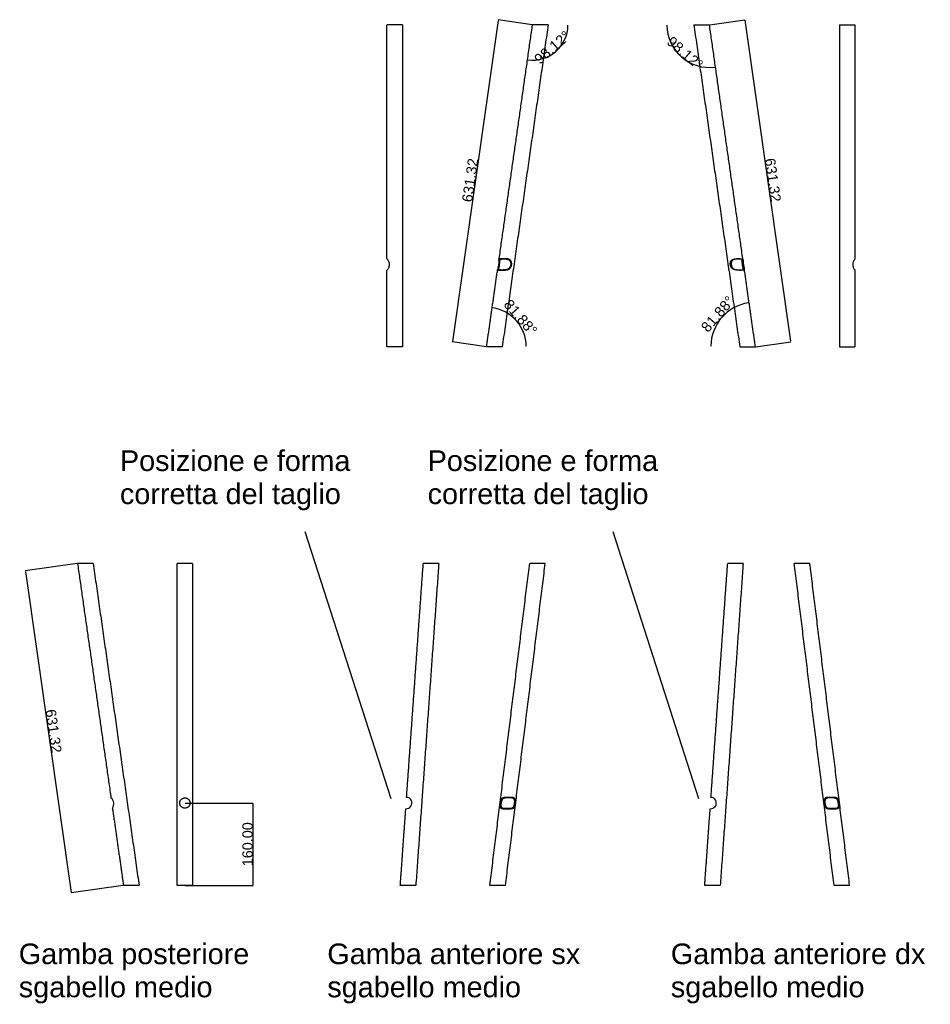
# Model space of a CAD drawing. Header units: millimetres. Extents: x -4960 to 8802, y 840 to 4568.
# Tile 5 of 9: x 567 to 2334, y 907 to 2818. Entities that reach past the tile are written whole.
import ezdxf

# ---------------------------------------------------------------- set-up
doc = ezdxf.new("R2010")
doc.units = ezdxf.units.MM
doc.header["$MEASUREMENT"] = 0
for name, color, linetype in [('DEFAULT', 7, 'Continuous'), ('LINEE VISIBILI 2D', 7, 'Continuous'), ('LIVELLO 01', 1, 'Continuous')]:
    doc.layers.add(name, color=color, linetype=linetype)
doc.styles.add('ARIAL', font='ARIAL.TTF')
doc.dimstyles.new('DEFAULT', dxfattribs={"dimtxt": 20, "dimasz": 1, "dimexe": 0.5, "dimexo": 0.5, "dimgap": 0.09, "dimtad": 1, "dimtoh": 1, "dimzin": 0, "dimdsep": 46, "dimtxsty": 'ARIAL', "dimcen": 0.5, "dimazin": 0, "dimtfac": 1, "dimtofl": 0, "dimtmove": 0, "dimatfit": 3, "dimfxl": 0, "dimtolj": 1, "dimtzin": 0, "dimarcsym": 0})

# ---------------------------------------------------------------- blocks, each defined once
blk = doc.blocks.new('*D30')
at = {"layer": 'Defpoints', "color": 0}
for p in [(1484.1, 2259.3), (1541.6, 2218.5), (1473.3, 2183.2), (1550.1, 2183.2)]:
    blk.add_point(p, dxfattribs=at)
at = {"layer": 'LIVELLO 01', "color": 0, "lineweight": -2}
blk.add_arc((1473.3, 2183.2), 76.9, 0.7454, 81.1393, dxfattribs=at)
at = {"layer": 'LIVELLO 01', "color": 0}
for points in [[(1485.1, 2259), (1485.1, 2259.3), (1484.1, 2259.3)], [(1550.3, 2184.2), (1550, 2184.2), (1550.1, 2183.2)]]:
    blk.add_solid(points, dxfattribs=at)
at = {"layer": 'LIVELLO 01', "color": 0, "insert": (1539.1, 2240.3), "char_height": 20, "attachment_point": 5, "rotation": 310.9423, "style": 'ARIAL'}
blk.add_mtext('\\A1;81.88°', dxfattribs=at)
blk = doc.blocks.new('*D31')
at = {"layer": 'Defpoints', "color": 0}
for p in [(1982.6, 2268.9), (1944.7, 2253.7), (1908.3, 2183.2), (1994.8, 2183.2)]:
    blk.add_point(p, dxfattribs=at)
at = {"layer": 'LIVELLO 01', "color": 0, "lineweight": -2}
blk.add_arc((1994.8, 2183.2), 86.5, 98.7776, 179.3377, dxfattribs=at)
at = {"layer": 'LIVELLO 01', "color": 0}
for points in [[(1981.6, 2268.9), (1981.6, 2268.6), (1982.6, 2268.9)], [(1908.5, 2184.2), (1908.1, 2184.2), (1908.3, 2183.2)]]:
    blk.add_solid(points, dxfattribs=at)
at = {"layer": 'LIVELLO 01', "color": 0, "insert": (1921.7, 2246.7), "char_height": 20, "attachment_point": 5, "rotation": 49.0577, "style": 'ARIAL'}
blk.add_mtext('\\A1;81.88°', dxfattribs=at)
blk = doc.blocks.new('*D32')
at = {"layer": 'Defpoints', "color": 0}
for p in [(1905.7, 2808.2), (1994.8, 2183.2), (2063.1, 2193)]:
    blk.add_point(p, dxfattribs=at)
at = {"layer": 'LIVELLO 01', "color": 0, "lineweight": -2}
for p, q in [((1906.2, 2808.3), (1974.5, 2818)), ((1974.2, 2817), (2063, 2194)), ((1995.3, 2183.3), (2063.6, 2193))]:
    blk.add_line(p, q, dxfattribs=at)
at = {"layer": 'LIVELLO 01', "color": 0}
for points in [[(1974.3, 2817), (1974, 2816.9), (1974, 2818)], [(2063.2, 2194), (2062.8, 2193.9), (2063.1, 2193)]]:
    blk.add_solid(points, dxfattribs=at)
at = {"layer": 'LIVELLO 01', "color": 0, "insert": (2028.8, 2506.9), "char_height": 20, "attachment_point": 5, "rotation": 278.1154, "style": 'ARIAL'}
blk.add_mtext('\\A1;631.32', dxfattribs=at)
blk = doc.blocks.new('*D33')
at = {"layer": 'Defpoints', "color": 0}
for p in [(1822.9, 2808.2), (1905.7, 2808.2), (1836, 2763.5), (1917.4, 2726.2)]:
    blk.add_point(p, dxfattribs=at)
at = {"layer": 'LIVELLO 01', "color": 0, "lineweight": -2}
blk.add_arc((1905.7, 2808.2), 82.8, 180.6919, 277.4234, dxfattribs=at)
at = {"layer": 'LIVELLO 01', "color": 0}
for points in [[(1822.7, 2807.2), (1823, 2807.2), (1822.9, 2808.2)], [(1916.4, 2726.3), (1916.4, 2725.9), (1917.4, 2726.2)]]:
    blk.add_solid(points, dxfattribs=at)
at = {"layer": 'LIVELLO 01', "color": 0, "insert": (1858.2, 2753.4), "char_height": 20, "attachment_point": 5, "rotation": 319.0577, "style": 'ARIAL'}
blk.add_mtext('\\A1;98.12°', dxfattribs=at)
blk = doc.blocks.new('*D34')
at = {"layer": 'Defpoints', "color": 0}
for p in [(1562.4, 2808.2), (1631.1, 2808.2), (1552.7, 2740.2), (1591, 2745.7)]:
    blk.add_point(p, dxfattribs=at)
at = {"layer": 'LIVELLO 01', "color": 0, "lineweight": -2}
blk.add_arc((1562.4, 2808.2), 68.7, 262.7184, 359.1663, dxfattribs=at)
at = {"layer": 'LIVELLO 01', "color": 0}
for points in [[(1630.9, 2807.2), (1631.3, 2807.2), (1631.1, 2808.2)], [(1553.7, 2739.9), (1553.7, 2740.2), (1552.7, 2740.2)]]:
    blk.add_solid(points, dxfattribs=at)
at = {"layer": 'LIVELLO 01', "color": 0, "insert": (1600.7, 2764.1), "char_height": 20, "attachment_point": 5, "rotation": 40.9423, "style": 'ARIAL'}
blk.add_mtext('\\A1;98.12°', dxfattribs=at)
blk = doc.blocks.new('*D35')
at = {"layer": 'Defpoints', "color": 0}
for p in [(1562.4, 2808.2), (1407, 2192.7), (1473.3, 2183.2)]:
    blk.add_point(p, dxfattribs=at)
at = {"layer": 'LIVELLO 01', "color": 0, "lineweight": -2}
for p, q in [((1496, 2816.7), (1407.2, 2193.7)), ((1561.9, 2808.3), (1495.7, 2817.7)), ((1472.8, 2183.3), (1406.5, 2192.7))]:
    blk.add_line(p, q, dxfattribs=at)
at = {"layer": 'LIVELLO 01', "color": 0}
for points in [[(1495.9, 2816.7), (1496.2, 2816.6), (1496.2, 2817.7)], [(1407, 2193.7), (1407.3, 2193.6), (1407, 2192.7)]]:
    blk.add_solid(points, dxfattribs=at)
at = {"layer": 'LIVELLO 01', "color": 0, "insert": (1441.4, 2506.6), "char_height": 20, "attachment_point": 5, "rotation": 81.8846, "style": 'ARIAL'}
blk.add_mtext('\\A1;631.32', dxfattribs=at)
blk = doc.blocks.new('*D37')
at = {"layer": 'Defpoints', "color": 0}
for p in [(679.6, 1762.9), (768.7, 1137.9), (667.6, 1123.5)]:
    blk.add_point(p, dxfattribs=at)
at = {"layer": 'LIVELLO 01', "color": 0, "lineweight": -2}
for p, q in [((679.1, 1762.8), (577.9, 1748.4)), ((578.6, 1747.5), (667.4, 1124.5)), ((768.2, 1137.8), (667.1, 1123.4))]:
    blk.add_line(p, q, dxfattribs=at)
at = {"layer": 'LIVELLO 01', "color": 0}
for points in [[(578.7, 1747.5), (578.4, 1747.5), (578.4, 1748.5)], [(667.6, 1124.5), (667.2, 1124.4), (667.6, 1123.5)]]:
    blk.add_solid(points, dxfattribs=at)
at = {"layer": 'LIVELLO 01', "color": 0, "insert": (633.2, 1437.4), "char_height": 20, "attachment_point": 5, "rotation": 278.1153, "style": 'ARIAL'}
blk.add_mtext('\\A1;631.32', dxfattribs=at)
blk = doc.blocks.new('*D41')
at = {"layer": 'Defpoints', "color": 0}
for p in [(888, 1297.9), (887.9, 1137.9), (1019.9, 1137.9)]:
    blk.add_point(p, dxfattribs=at)
at = {"layer": 'LIVELLO 01', "color": 0, "lineweight": -2}
for p, q in [((888.5, 1297.9), (1020.4, 1297.9)), ((1019.9, 1296.9), (1019.9, 1138.9)), ((888.4, 1137.9), (1020.4, 1137.9))]:
    blk.add_line(p, q, dxfattribs=at)
at = {"layer": 'LIVELLO 01', "color": 0}
for points in [[(1019.8, 1296.9), (1020.1, 1296.9), (1019.9, 1297.9)], [(1019.8, 1138.9), (1020.1, 1138.9), (1019.9, 1137.9)]]:
    blk.add_solid(points, dxfattribs=at)
at = {"layer": 'LIVELLO 01', "color": 0, "insert": (1009.6, 1217.9), "char_height": 20, "attachment_point": 5, "rotation": 90, "style": 'ARIAL'}
blk.add_mtext('\\A1;160.00', dxfattribs=at)

msp = doc.modelspace()

# ---------------------------------------------------------------- linework, layer by layer
at = {"layer": 'DEFAULT'}
for points in [[(1120.88528, 1824.56355), (1287.35111, 1306.64698)], [(1717.87091, 1824.56355), (1884.33674, 1306.64698)]]:
    msp.add_lwpolyline(points, dxfattribs=at)
for centre, radius, start, end in [((734.9866, 1296.34402), 14.96949, 325.67920883, 50.53512126), ((1317.43356, 1297.90117), 11, 265.08382664, 86.75721048), ((1317.43356, 1297.90117), 11, 86.75721048, 86.7601778), ((1907.97043, 1297.90113), 11.00005, 265.31093592, 86.53264196)]:
    msp.add_arc(centre, radius, start, end, dxfattribs=at)
at = {"layer": 'LINEE VISIBILI 2D'}
for points, degree in [([(1280.03632, 2353.8951), (1280.03632, 2581.05578), (1280.03632, 2808.21646)], 2), ([(1287.59306, 2808.21646), (1283.81508, 2808.21646), (1280.03711, 2808.21646)], 2), ([(1310.03632, 2808.21646), (1310.03632, 2495.71646), (1310.03632, 2183.21646)], 2), ([(1497.24006, 2351.32742), (1529.81479, 2579.77195), (1562.38952, 2808.21647)], 2), ([(1592.69296, 2808.21632), (1548.13247, 2495.71639), (1503.57197, 2183.21646)], 2), ([(1590.69596, 2808.21647), (1576.54327, 2808.21647), (1562.39057, 2808.21647)], 2), ([(1875.37866, 2808.21632), (1919.93915, 2495.71639), (1964.49965, 2183.21646)], 2), ([(1877.37566, 2808.21647), (1891.52836, 2808.21647), (1905.68105, 2808.21647)], 2), ([(1970.83156, 2351.32742), (1938.25683, 2579.77195), (1905.6821, 2808.21647)], 2), ([(2158.0353, 2808.21646), (2158.0353, 2495.71646), (2158.0353, 2183.21646)], 2), ([(2180.47856, 2808.21646), (2184.25654, 2808.21646), (2188.03451, 2808.21646)], 2), ([(2188.0353, 2353.8951), (2188.0353, 2581.05578), (2188.0353, 2808.21646)], 2), ([(1280.03632, 2183.21646), (1280.03632, 2257.74434), (1280.03632, 2332.27222)], 2), ([(1473.26853, 2183.21661), (1484.03274, 2258.70535), (1494.79696, 2334.19408)], 2), ([(1994.80309, 2183.21661), (1984.03888, 2258.70535), (1973.27467, 2334.19408)], 2), ([(2188.0353, 2183.21646), (2188.0353, 2257.74434), (2188.0353, 2332.27222)], 2), ([(1287.59306, 2183.21646), (1283.81508, 2183.21646), (1280.03711, 2183.21646)], 2), ([(1501.57495, 2183.21647), (1487.42225, 2183.21647), (1473.26956, 2183.21647)], 2), ([(1966.49667, 2183.21647), (1980.64937, 2183.21647), (1994.80206, 2183.21647)], 2), ([(2180.47856, 2183.21646), (2184.25654, 2183.21646), (2188.03451, 2183.21646)], 2), ([(709.92457, 1762.90117), (694.77285, 1762.90117), (679.62112, 1762.90117)], 2), ([(679.62112, 1762.90117), (712.0612, 1535.40092), (744.50128, 1307.90068)], 2), ([(709.92457, 1762.90117), (754.48508, 1450.40117), (799.04559, 1137.90117)], 2), ([(887.85397, 1762.90117), (880.35397, 1762.90117), (872.85397, 1762.90117)], 2), ([(872.85534, 1137.90117), (872.85465, 1450.40117), (872.85397, 1762.90117)], 2), ([(902.85397, 1762.90117), (895.35397, 1762.90117), (887.85397, 1762.90117)], 2), ([(902.85397, 1762.90117), (902.85465, 1450.40117), (902.85534, 1137.90117)], 2), ([(1318.05523, 1308.88359), (1334.2398, 1535.89238), (1350.42437, 1762.90117)], 2), ([(1380.50052, 1762.90113), (1358.22086, 1450.40115), (1335.9412, 1137.90117)], 2), ([(1365.59351, 1762.90117), (1358.00923, 1762.90117), (1350.42494, 1762.90117)], 2), ([(1380.49995, 1762.90117), (1375.53114, 1762.90117), (1370.56232, 1762.90117), (1365.59351, 1762.90117)], 3), ([(1479.65748, 1137.90117), (1518.24835, 1450.40117), (1556.83922, 1762.90117)], 2), ([(1509.88536, 1137.90117), (1548.47624, 1450.40117), (1587.06711, 1762.90117)], 2), ([(1587.06711, 1762.90117), (1571.95317, 1762.90117), (1556.83922, 1762.90117)], 2), ([(1908.63571, 1308.88104), (1924.82123, 1535.8911), (1941.00675, 1762.90117)], 2), ([(1971.08291, 1762.90113), (1948.80206, 1450.40115), (1926.52122, 1137.90117)], 2), ([(1955.91376, 1762.90117), (1948.46054, 1762.90117), (1941.00733, 1762.90117)], 2), ([(1971.08234, 1762.90117), (1963.49805, 1762.90117), (1955.91376, 1762.90117)], 2), ([(2147.41565, 1137.90117), (2108.82546, 1450.40117), (2070.23527, 1762.90117)], 2), ([(2100.46315, 1762.90117), (2085.34921, 1762.90117), (2070.23527, 1762.90117)], 2), ([(2177.64352, 1137.90117), (2139.05333, 1450.40117), (2100.46315, 1762.90117)], 2), ([(747.35302, 1287.90165), (758.04757, 1212.90141), (768.74213, 1137.90117)], 2), ([(1305.86505, 1137.90121), (1311.17796, 1212.42142), (1316.49087, 1286.94162)], 2), ([(1896.44507, 1137.90121), (1901.75813, 1212.41951), (1907.07118, 1286.93781)], 2), ([(799.04559, 1137.90117), (783.89386, 1137.90117), (768.74213, 1137.90117)], 2), ([(887.85533, 1137.90117), (880.35533, 1137.90117), (872.85534, 1137.90117)], 2), ([(902.85534, 1137.90117), (895.35533, 1137.90117), (887.85533, 1137.90117)], 2), ([(1321.03419, 1137.90117), (1313.4499, 1137.90117), (1305.86562, 1137.90117)], 2), ([(1335.94062, 1137.90117), (1330.97181, 1137.90117), (1326.003, 1137.90117), (1321.03419, 1137.90117)], 3), ([(1509.88536, 1137.90117), (1494.77142, 1137.90117), (1479.65748, 1137.90117)], 2), ([(1911.35207, 1137.90117), (1903.89885, 1137.90117), (1896.44564, 1137.90117)], 2), ([(1926.52065, 1137.90117), (1918.93636, 1137.90117), (1911.35207, 1137.90117)], 2), ([(2177.64352, 1137.90117), (2162.52959, 1137.90117), (2147.41565, 1137.90117)], 2)]:
    msp.add_open_spline(points, degree=degree, dxfattribs=at)
for points, knots in [([(1310.03553, 2808.21646), (1310.04349, 2808.21646), (1309.99327, 2808.21646), (1309.61649, 2808.21646), (1308.99877, 2808.21646), (1308.05929, 2808.21646), (1301.23721, 2808.21646), (1294.41514, 2808.21646), (1287.59306, 2808.21646)], [39.3254901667, 39.3254901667, 39.3254901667, 39.3254901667, 41.6389150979, 41.6389150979, 47.3400966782, 47.3400966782, 47.3400966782, 67.8063321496, 67.8063321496, 67.8063321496, 67.8063321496]), ([(1592.69194, 2808.21647), (1592.70112, 2808.21647), (1592.65102, 2808.21647), (1592.27059, 2808.21647), (1591.64448, 2808.21647), (1590.69596, 2808.21647)], [62.9760015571, 62.9760015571, 62.9760015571, 62.9760015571, 65.2767519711, 65.2767519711, 70.9437805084, 70.9437805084, 70.9437805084, 70.9437805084]), ([(1875.37968, 2808.21647), (1875.3705, 2808.21647), (1875.4206, 2808.21647), (1875.80103, 2808.21647), (1876.42714, 2808.21647), (1877.37566, 2808.21647)], [62.9760015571, 62.9760015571, 62.9760015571, 62.9760015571, 65.2767519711, 65.2767519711, 70.9437805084, 70.9437805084, 70.9437805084, 70.9437805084]), ([(2158.03609, 2808.21646), (2158.02813, 2808.21646), (2158.07835, 2808.21646), (2158.45513, 2808.21646), (2159.07285, 2808.21646), (2160.01233, 2808.21646), (2166.83441, 2808.21646), (2173.65649, 2808.21646), (2180.47856, 2808.21646)], [39.3254901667, 39.3254901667, 39.3254901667, 39.3254901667, 41.6389150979, 41.6389150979, 47.3400966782, 47.3400966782, 47.3400966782, 67.8063321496, 67.8063321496, 67.8063321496, 67.8063321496]), ([(1280.03561, 2353.8951), (1280.03618, 2353.83762), (1280.08447, 2353.69682), (1280.2229, 2353.46673), (1280.55493, 2353.0055), (1280.96004, 2352.46896), (1281.53663, 2351.64395), (1282.32742, 2350.39205), (1283.69263, 2347.61534), (1284.30385, 2345.01856), (1284.39483, 2343.21646), (1284.42271, 2342.6942), (1284.42198, 2341.65577), (1284.20373, 2339.57521), (1283.52893, 2337.12766), (1282.37501, 2334.95554), (1281.3928, 2333.68495), (1280.74429, 2332.97866), (1280.32929, 2332.60432), (1280.06811, 2332.34499), (1280.04128, 2332.29388), (1280.03724, 2332.27435)], [0, 0, 0, 0, 0.1704558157, 0.4417415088, 0.8039956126, 1.8755270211, 2.4578304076, 3.8242629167, 6.3130045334, 11.7218866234, 11.7218866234, 11.7218866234, 13.2904328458, 14.8339275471, 17.9878640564, 20.861365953, 22.1669489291, 22.7984755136, 23.7357190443, 23.8418438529, 23.9031599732, 23.9031599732, 23.9031599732, 23.9031599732]), ([(1506.24301, 2353.90327), (1505.40071, 2353.90442), (1503.96861, 2353.87216), (1502.10605, 2353.63698), (1500.74714, 2353.17927), (1499.82758, 2352.37665), (1499.32701, 2351.30363), (1499.06968, 2350.12455), (1498.94773, 2349.04727), (1498.81329, 2347.42035), (1498.69528, 2345.5352), (1498.52148, 2343.89174), (1498.43743, 2343.21647), (1498.31562, 2342.27545), (1497.97261, 2340.00499), (1497.36091, 2337.42356), (1496.96631, 2335.37745), (1496.87468, 2334.38728), (1496.9978, 2333.61335), (1497.27793, 2333.15266), (1497.78702, 2332.72639), (1498.84203, 2332.42111), (1500.71498, 2332.27889), (1502.22281, 2332.26758), (1503.15796, 2332.26802), (1503.95288, 2332.26894), (1505.40809, 2332.28467), (1507.90769, 2332.38478), (1510.50949, 2332.64406), (1513.16965, 2333.30178), (1515.37171, 2334.36336), (1517.21826, 2335.89262), (1518.68269, 2337.95917), (1519.68195, 2340.47609), (1520.01824, 2342.29168), (1520.09754, 2343.21647), (1520.17382, 2344.08327), (1520.16841, 2345.72528), (1519.66011, 2348.08304), (1518.62965, 2350.05501), (1517.08714, 2351.57921), (1515.14878, 2352.65765), (1512.69794, 2353.39294), (1509.67614, 2353.81108), (1507.4506, 2353.89873), (1506.24301, 2353.90327)], [0, 0, 0, 0, 2.5290129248, 4.2882566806, 5.6287741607, 6.7815074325, 7.8646598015, 9.1261131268, 10.4037157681, 11.1096971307, 14.0262532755, 16.0674950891, 16.0674950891, 16.0674950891, 18.9151375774, 22.9501636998, 24.020916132, 25.1677428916, 25.922121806, 26.3405394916, 26.7599219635, 27.8777693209, 29.5885505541, 32.3956168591, 32.3956168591, 32.3956168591, 34.7805887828, 36.7605254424, 39.9005235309, 42.6142189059, 44.9490933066, 47.1871190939, 49.7498085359, 52.4818710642, 55.2656439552, 55.2656439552, 55.2656439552, 57.8763792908, 60.1673246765, 62.4561016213, 64.4713411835, 66.6026746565, 69.0618915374, 72.1154624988, 75.7382231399, 75.7382231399, 75.7382231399, 75.7382231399]), ([(1961.82861, 2353.90327), (1962.67091, 2353.90442), (1964.10301, 2353.87216), (1965.96557, 2353.63698), (1967.32448, 2353.17927), (1968.24404, 2352.37665), (1968.74461, 2351.30363), (1969.00194, 2350.12455), (1969.12389, 2349.04727), (1969.25833, 2347.42035), (1969.37634, 2345.5352), (1969.55014, 2343.89174), (1969.6342, 2343.21647), (1969.756, 2342.27545), (1970.09901, 2340.00499), (1970.71071, 2337.42356), (1971.10531, 2335.37745), (1971.19694, 2334.38728), (1971.07382, 2333.61335), (1970.79369, 2333.15266), (1970.2846, 2332.72639), (1969.22959, 2332.42111), (1967.35665, 2332.27889), (1965.84881, 2332.26758), (1964.91366, 2332.26802), (1964.11874, 2332.26894), (1962.66354, 2332.28467), (1960.16393, 2332.38478), (1957.56213, 2332.64406), (1954.90197, 2333.30178), (1952.69992, 2334.36336), (1950.85336, 2335.89262), (1949.38893, 2337.95917), (1948.38967, 2340.47609), (1948.05338, 2342.29168), (1947.97408, 2343.21647), (1947.8978, 2344.08327), (1947.90321, 2345.72528), (1948.41152, 2348.08304), (1949.44197, 2350.05501), (1950.98448, 2351.57921), (1952.92284, 2352.65765), (1955.37368, 2353.39294), (1958.39548, 2353.81108), (1960.62102, 2353.89873), (1961.82861, 2353.90327)], [0, 0, 0, 0, 2.5290129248, 4.2882566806, 5.6287741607, 6.7815074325, 7.8646598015, 9.1261131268, 10.4037157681, 11.1096971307, 14.0262532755, 16.0674950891, 16.0674950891, 16.0674950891, 18.9151375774, 22.9501636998, 24.020916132, 25.1677428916, 25.922121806, 26.3405394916, 26.7599219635, 27.8777693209, 29.5885505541, 32.3956168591, 32.3956168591, 32.3956168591, 34.7805887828, 36.7605254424, 39.9005235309, 42.6142189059, 44.9490933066, 47.1871190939, 49.7498085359, 52.4818710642, 55.2656439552, 55.2656439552, 55.2656439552, 57.8763792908, 60.1673246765, 62.4561016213, 64.4713411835, 66.6026746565, 69.0618915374, 72.1154624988, 75.7382231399, 75.7382231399, 75.7382231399, 75.7382231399]), ([(2188.03601, 2353.8951), (2188.03544, 2353.83762), (2187.98715, 2353.69682), (2187.84873, 2353.46673), (2187.51669, 2353.0055), (2187.11158, 2352.46896), (2186.53499, 2351.64395), (2185.7442, 2350.39205), (2184.379, 2347.61534), (2183.76777, 2345.01856), (2183.6768, 2343.21646), (2183.64892, 2342.6942), (2183.64964, 2341.65577), (2183.86789, 2339.57521), (2184.54269, 2337.12766), (2185.69661, 2334.95554), (2186.67882, 2333.68495), (2187.32733, 2332.97866), (2187.74233, 2332.60432), (2188.00351, 2332.34499), (2188.03034, 2332.29388), (2188.03438, 2332.27435)], [0, 0, 0, 0, 0.1704558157, 0.4417415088, 0.8039956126, 1.8755270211, 2.4578304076, 3.8242629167, 6.3130045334, 11.7218866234, 11.7218866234, 11.7218866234, 13.2904328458, 14.8339275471, 17.9878640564, 20.861365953, 22.1669489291, 22.7984755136, 23.7357190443, 23.8418438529, 23.9031599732, 23.9031599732, 23.9031599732, 23.9031599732]), ([(1310.03553, 2183.21646), (1310.04349, 2183.21646), (1309.99327, 2183.21646), (1309.61649, 2183.21646), (1308.99877, 2183.21646), (1308.05929, 2183.21646), (1301.23721, 2183.21646), (1294.41514, 2183.21646), (1287.59306, 2183.21646)], [39.3254901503, 39.3254901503, 39.3254901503, 39.3254901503, 41.6389150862, 41.6389150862, 47.3400966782, 47.3400966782, 47.3400966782, 67.8063321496, 67.8063321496, 67.8063321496, 67.8063321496]), ([(1503.57092, 2183.21647), (1503.58011, 2183.21647), (1503.53, 2183.21647), (1503.14958, 2183.21647), (1502.52347, 2183.21647), (1501.57495, 2183.21647)], [62.9760015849, 62.9760015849, 62.9760015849, 62.9760015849, 65.2767519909, 65.2767519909, 70.9437805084, 70.9437805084, 70.9437805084, 70.9437805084]), ([(1964.5007, 2183.21647), (1964.49151, 2183.21647), (1964.54162, 2183.21647), (1964.92204, 2183.21647), (1965.54815, 2183.21647), (1966.49667, 2183.21647)], [62.9760015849, 62.9760015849, 62.9760015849, 62.9760015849, 65.2767519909, 65.2767519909, 70.9437805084, 70.9437805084, 70.9437805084, 70.9437805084]), ([(2158.03609, 2183.21646), (2158.02813, 2183.21646), (2158.07835, 2183.21646), (2158.45513, 2183.21646), (2159.07285, 2183.21646), (2160.01233, 2183.21646), (2166.83441, 2183.21646), (2173.65649, 2183.21646), (2180.47856, 2183.21646)], [39.3254901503, 39.3254901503, 39.3254901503, 39.3254901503, 41.6389150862, 41.6389150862, 47.3400966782, 47.3400966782, 47.3400966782, 67.8063321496, 67.8063321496, 67.8063321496, 67.8063321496]), ([(1515.84967, 1308.58797), (1514.63434, 1308.58918), (1512.50647, 1308.53378), (1509.65507, 1308.19728), (1507.41953, 1307.57639), (1505.65997, 1306.58727), (1504.2753, 1305.14404), (1503.25553, 1303.24872), (1502.48151, 1300.7757), (1502.14175, 1298.93906), (1501.99063, 1297.90117), (1501.82979, 1296.78501), (1501.62245, 1294.80345), (1501.64112, 1292.16491), (1502.06093, 1290.13374), (1503.01238, 1288.64358), (1504.54045, 1287.70816), (1506.09558, 1287.3251), (1507.63535, 1287.12223), (1509.14789, 1287.01717), (1511.02922, 1286.96106), (1512.42225, 1286.952), (1513.17792, 1286.95271), (1514.55664, 1286.95629), (1516.83606, 1286.97629), (1519.81078, 1287.23115), (1521.93473, 1287.75119), (1523.5964, 1288.64676), (1524.90475, 1290.03916), (1525.87505, 1292.03703), (1526.58773, 1294.71909), (1526.88478, 1296.74953), (1527.00135, 1297.90117), (1527.10078, 1298.89553), (1527.20893, 1300.67176), (1527.04713, 1303.1224), (1526.49373, 1305.06754), (1525.42919, 1306.55525), (1523.88519, 1307.55886), (1521.79783, 1308.18827), (1519.06266, 1308.52446), (1517.00419, 1308.58461), (1515.84967, 1308.58797)], [0, 0, 0, 0, 3.6462805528, 6.3808904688, 8.601131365, 10.5743373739, 12.3784072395, 14.5374308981, 16.9865173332, 20.1333366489, 20.1333366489, 20.1333366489, 23.5171881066, 26.1018082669, 28.0340827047, 29.6859564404, 31.2788114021, 33.3012349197, 34.4688036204, 35.9362887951, 37.847972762, 40.1150538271, 40.1150538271, 40.1150538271, 44.2515949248, 46.9508386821, 49.0617053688, 50.7779441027, 52.5549383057, 54.714760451, 57.3897427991, 60.8625046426, 60.8625046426, 60.8625046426, 63.861387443, 66.1916066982, 68.2127245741, 69.8685774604, 71.581366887, 73.6602459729, 76.3707662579, 79.8343906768, 79.8343906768, 79.8343906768, 79.8343906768]), ([(2141.45302, 1308.57739), (2140.30104, 1308.57401), (2138.24705, 1308.51291), (2135.51829, 1308.17385), (2133.43622, 1307.54227), (2131.89541, 1306.53918), (2130.8303, 1305.05452), (2130.27374, 1303.11279), (2130.10856, 1300.66652), (2130.2152, 1298.8936), (2130.31417, 1297.90117), (2130.43011, 1296.75271), (2130.72693, 1294.72663), (2131.44098, 1292.04948), (2132.41279, 1290.05454), (2133.74824, 1288.63316), (2135.45811, 1287.73297), (2137.62903, 1287.22378), (2140.56068, 1286.98203), (2142.79264, 1286.9602), (2144.12288, 1286.95708), (2144.87637, 1286.95662), (2146.2662, 1286.96521), (2148.53009, 1287.03627), (2150.71199, 1287.21786), (2152.74204, 1287.72069), (2154.26735, 1288.65792), (2155.21979, 1290.14536), (2155.64289, 1292.17301), (2155.66483, 1294.8077), (2155.45829, 1296.78635), (2155.29733, 1297.90117), (2155.14635, 1298.93614), (2154.80606, 1300.76846), (2154.03024, 1303.23634), (2153.00852, 1305.12911), (2151.62363, 1306.57047), (2149.86632, 1307.5599), (2147.63508, 1308.18299), (2144.78919, 1308.52233), (2142.66571, 1308.57865), (2141.45302, 1308.57739)], [0, 0, 0, 0, 3.4559833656, 6.1607221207, 8.2348530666, 9.9449547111, 11.6002471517, 13.6190936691, 15.9449115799, 18.9378972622, 18.9378972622, 18.9378972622, 22.4008020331, 25.0730214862, 27.2312886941, 29.0081654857, 30.8418194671, 32.9632902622, 35.6662865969, 39.6572537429, 39.6572537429, 39.6572537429, 41.9183929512, 43.8246821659, 46.4547214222, 48.4756099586, 50.0682605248, 51.7188966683, 53.6489353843, 56.2282254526, 59.6081908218, 59.6081908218, 59.6081908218, 62.7462733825, 65.1915595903, 67.3499774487, 69.1545272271, 71.1247881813, 73.3426921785, 76.0720011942, 79.7103783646, 79.7103783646, 79.7103783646, 79.7103783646])]:
    msp.add_open_spline(points, degree=3, knots=knots, dxfattribs=at)
for points, weights, degree, knots in [([(1505.28269, 2354.19885), (1506.2412, 2354.19783), (1507.88184, 2354.18919), (1510.65974, 2354.10468), (1513.41874, 2353.87665), (1516.2477, 2353.23499), (1518.53305, 2352.14767), (1520.28132, 2350.5491), (1521.4252, 2348.45519), (1521.99322, 2345.95156), (1522.00076, 2344.1647), (1521.91375, 2343.21647), (1521.8356, 2342.34003), (1521.52866, 2340.61608), (1520.63391, 2338.17622), (1519.31515, 2336.09137), (1517.59189, 2334.46057), (1515.56817, 2333.33388), (1513.19812, 2332.62648), (1510.34511, 2332.25231), (1508.2598, 2332.21596), (1507.08167, 2332.21647), (1505.43909, 2332.23135), (1503.7965, 2332.24482), (1502.1539, 2332.25688), (1500.75113, 2332.24977), (1499.3484, 2332.2363), (1497.94575, 2332.21647), (1497.44409, 2332.21405), (1496.63675, 2332.23177), (1495.60601, 2332.3942), (1494.95224, 2332.83478), (1494.76828, 2333.49759), (1494.78812, 2334.17521), (1494.90935, 2334.97081), (1495.25232, 2336.44771), (1495.68101, 2338.08577), (1496.22046, 2340.52622), (1496.48313, 2342.08208), (1496.62121, 2343.21647), (1496.71695, 2343.98663), (1496.82435, 2345.15845), (1496.95525, 2347.28113), (1497.00559, 2349.01437), (1497.14427, 2350.78673), (1497.34885, 2351.95174), (1497.84756, 2353.0294), (1498.81139, 2353.72955), (1500.22408, 2354.06003), (1501.75932, 2354.1592), (1503.51404, 2354.19606), (1504.62789, 2354.19921), (1505.28269, 2354.19885)], [1, 1, 1, 1, 1, 1, 1, 1, 1, 1, 1, 1, 1, 1, 1, 1, 1, 1, 1, 1, 1, 1, 0.999999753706, 0.999999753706, 1, 0.999993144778, 0.999993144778, 1, 1, 1, 1, 1, 1, 1, 1, 1, 1, 1, 1, 1, 1, 1, 1, 1, 1, 1, 1, 1, 1, 1, 1, 1, 1], 3, [0, 0, 0, 0, 2.8758909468, 4.9207895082, 8.3383496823, 11.1706633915, 13.5899330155, 15.8674331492, 18.1840046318, 20.6592402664, 23.5159339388, 23.5159339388, 23.5159339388, 26.155427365, 28.7501141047, 31.2785714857, 33.5028141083, 35.8125569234, 38.1756613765, 40.8913031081, 44.4262804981, 44.4262804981, 44.4262804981, 49.3542170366, 49.3542170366, 49.3542170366, 53.5625779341, 53.5625779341, 53.5625779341, 55.064743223, 55.9908806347, 56.6683953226, 57.3301018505, 57.9460325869, 58.7243204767, 59.7296385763, 62.4991535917, 63.8002176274, 67.2284171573, 67.2284171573, 67.2284171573, 69.5558328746, 70.7594517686, 73.605601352, 74.7610443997, 76.0834204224, 77.1603966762, 78.2360106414, 79.5558593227, 81.4729814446, 82.8535615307, 84.8170458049, 84.8170458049, 84.8170458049, 84.8170458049]), ([(1962.78893, 2354.19885), (1961.83042, 2354.19783), (1960.18978, 2354.18919), (1957.41188, 2354.10468), (1954.65288, 2353.87665), (1951.82392, 2353.23499), (1949.53857, 2352.14767), (1947.79031, 2350.5491), (1946.64643, 2348.45519), (1946.0784, 2345.95156), (1946.07086, 2344.1647), (1946.15787, 2343.21647), (1946.23602, 2342.34003), (1946.54296, 2340.61608), (1947.43771, 2338.17622), (1948.75647, 2336.09137), (1950.47973, 2334.46057), (1952.50345, 2333.33388), (1954.8735, 2332.62648), (1957.72651, 2332.25231), (1959.81182, 2332.21596), (1960.98995, 2332.21647), (1962.63253, 2332.23135), (1964.27512, 2332.24482), (1965.91772, 2332.25688), (1967.32049, 2332.24977), (1968.72322, 2332.2363), (1970.12587, 2332.21647), (1970.62753, 2332.21405), (1971.43488, 2332.23177), (1972.46561, 2332.3942), (1973.11938, 2332.83478), (1973.30334, 2333.49759), (1973.2835, 2334.17521), (1973.16227, 2334.97081), (1972.8193, 2336.44771), (1972.39061, 2338.08577), (1971.85116, 2340.52622), (1971.58849, 2342.08208), (1971.45041, 2343.21647), (1971.35467, 2343.98663), (1971.24727, 2345.15845), (1971.11637, 2347.28113), (1971.06603, 2349.01437), (1970.92735, 2350.78673), (1970.72277, 2351.95174), (1970.22406, 2353.0294), (1969.26023, 2353.72955), (1967.84754, 2354.06003), (1966.3123, 2354.1592), (1964.55758, 2354.19606), (1963.44374, 2354.19921), (1962.78893, 2354.19885)], [1, 1, 1, 1, 1, 1, 1, 1, 1, 1, 1, 1, 1, 1, 1, 1, 1, 1, 1, 1, 1, 1, 0.999999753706, 0.999999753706, 1, 0.999993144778, 0.999993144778, 1, 1, 1, 1, 1, 1, 1, 1, 1, 1, 1, 1, 1, 1, 1, 1, 1, 1, 1, 1, 1, 1, 1, 1, 1, 1], 3, [0, 0, 0, 0, 2.8758909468, 4.9207895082, 8.3383496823, 11.1706633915, 13.5899330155, 15.8674331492, 18.1840046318, 20.6592402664, 23.5159339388, 23.5159339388, 23.5159339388, 26.155427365, 28.7501141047, 31.2785714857, 33.5028141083, 35.8125569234, 38.1756613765, 40.8913031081, 44.4262804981, 44.4262804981, 44.4262804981, 49.3542170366, 49.3542170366, 49.3542170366, 53.5625779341, 53.5625779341, 53.5625779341, 55.064743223, 55.9908806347, 56.6683953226, 57.3301018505, 57.9460325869, 58.7243204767, 59.7296385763, 62.4991535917, 63.8002176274, 67.2284171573, 67.2284171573, 67.2284171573, 69.5558328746, 70.7594517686, 73.605601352, 74.7610443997, 76.0834204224, 77.1603966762, 78.2360106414, 79.5558593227, 81.4729814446, 82.8535615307, 84.8170458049, 84.8170458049, 84.8170458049, 84.8170458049]), ([(887.855, 1287.90165), (877.95311, 1287.99879), (877.9531, 1297.90117), (877.95309, 1307.80351), (887.85496, 1307.90068)], [1, 0.710567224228, 1, 0.710567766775, 1], 2, [0, 0, 0, 15.6098633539, 15.6098633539, 31.2196889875, 31.2196889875, 31.2196889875]), ([(887.85496, 1307.90068), (887.90403, 1307.90117), (887.9531, 1307.90117), (897.95309, 1307.90116), (897.9531, 1297.90117)], [1, 0.999987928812, 1, 0.707107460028, 1], 2, [0, 0, 0, 0.0981389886, 0.0981389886, 15.8060981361, 15.8060981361, 15.8060981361]), ([(1515.88617, 1308.88355), (1516.77984, 1308.88271), (1518.35176, 1308.87708), (1520.90639, 1308.81553), (1523.30083, 1308.64801), (1525.56701, 1308.15249), (1527.29846, 1307.25519), (1528.50764, 1305.80286), (1529.16174, 1303.74783), (1529.34849, 1301.06445), (1529.21685, 1299.04305), (1529.09851, 1297.90117), (1528.98566, 1296.81968), (1528.71452, 1294.8993), (1528.12247, 1292.37315), (1527.36135, 1290.4143), (1526.36737, 1288.95036), (1525.02108, 1287.89038), (1523.29047, 1287.24072), (1521.00658, 1286.9232), (1519.29882, 1286.90142), (1518.32268, 1286.90117), (1516.60732, 1286.91731), (1514.89194, 1286.93078), (1513.17654, 1286.94158), (1511.3755, 1286.93281), (1509.57449, 1286.91934), (1507.77352, 1286.90117), (1506.81848, 1286.90232), (1505.18741, 1286.92225), (1503.08215, 1287.21498), (1501.55688, 1287.80244), (1500.44432, 1288.7953), (1499.76263, 1290.29827), (1499.48627, 1292.29951), (1499.53294, 1294.89196), (1499.74073, 1296.81812), (1499.89346, 1297.90117), (1500.06209, 1299.08374), (1500.43408, 1301.16004), (1501.28101, 1303.8494), (1502.40754, 1305.8392), (1503.90403, 1307.25616), (1505.83091, 1308.15912), (1508.2742, 1308.66205), (1510.73822, 1308.82134), (1513.36025, 1308.87939), (1514.9525, 1308.88356), (1515.88617, 1308.88355)], [1, 1, 1, 1, 1, 1, 1, 1, 1, 1, 1, 1, 1, 1, 1, 1, 1, 1, 1, 1, 1, 1, 0.999999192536, 0.999999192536, 1, 0.999997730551, 0.999997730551, 1, 1, 1, 1, 1, 1, 1, 1, 1, 1, 1, 1, 1, 1, 1, 1, 1, 1, 1, 1, 1, 1], 3, [0, 0, 0, 0, 2.6815161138, 4.7141924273, 7.6679798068, 9.8728119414, 11.6451399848, 13.4375561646, 15.4150550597, 18.0371404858, 21.48187979, 21.48187979, 21.48187979, 24.7437944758, 27.2958935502, 29.2544819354, 31.0258915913, 32.5537665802, 34.3298435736, 36.5204918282, 39.4491446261, 39.4491446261, 39.4491446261, 44.5954480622, 44.5954480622, 44.5954480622, 49.9986240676, 49.9986240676, 49.9986240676, 52.8638509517, 54.8885757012, 56.3533150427, 57.7199183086, 59.2635000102, 61.2237091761, 63.7498932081, 67.0312647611, 67.0312647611, 67.0312647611, 70.6150300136, 73.3514947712, 75.4637724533, 77.4205871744, 79.4514431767, 81.7823344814, 84.876340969, 86.8503973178, 89.6518201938, 89.6518201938, 89.6518201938, 89.6518201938]), ([(2141.41552, 1308.881), (2142.2985, 1308.88115), (2143.88727, 1308.87638), (2146.50397, 1308.81932), (2149.0128, 1308.65371), (2151.45346, 1308.14768), (2153.37915, 1307.24329), (2154.87578, 1305.82807), (2156.00449, 1303.84223), (2156.85463, 1301.15686), (2157.22771, 1299.08286), (2157.39648, 1297.90117), (2157.54473, 1296.85454), (2157.74925, 1294.96093), (2157.80416, 1292.4259), (2157.54769, 1290.43837), (2156.92318, 1288.93029), (2155.79796, 1287.83861), (2154.20135, 1287.21678), (2152.02005, 1286.92166), (2150.3727, 1286.90215), (2149.40876, 1286.90117), (2147.64762, 1286.91771), (2145.88644, 1286.92997), (2144.12524, 1286.93794), (2142.44965, 1286.92544), (2140.77406, 1286.91319), (2139.09847, 1286.90117), (2138.11579, 1286.9014), (2136.39558, 1286.92201), (2134.09344, 1287.23328), (2132.34484, 1287.8744), (2130.98008, 1288.92842), (2129.97055, 1290.39214), (2129.18412, 1292.39455), (2128.59456, 1294.93082), (2128.32336, 1296.85731), (2128.21503, 1297.90117), (2128.09721, 1299.04033), (2127.96723, 1301.05738), (2128.15692, 1303.73606), (2128.8133, 1305.78819), (2130.02178, 1307.24063), (2131.79247, 1308.16061), (2134.10696, 1308.65189), (2136.54302, 1308.81603), (2139.04823, 1308.87413), (2140.5694, 1308.88032), (2141.41552, 1308.881)], [1, 1, 1, 1, 1, 1, 1, 1, 1, 1, 1, 1, 1, 1, 1, 1, 1, 1, 1, 1, 1, 1, 0.999998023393, 0.999998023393, 1, 0.999999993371, 0.999999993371, 1, 1, 1, 1, 1, 1, 1, 1, 1, 1, 1, 1, 1, 1, 1, 1, 1, 1, 1, 1, 1, 1], 3, [0, 0, 0, 0, 2.6493224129, 4.7650945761, 7.8533805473, 10.1835101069, 12.2149918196, 14.1710584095, 16.2810092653, 19.0136290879, 22.5948537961, 22.5948537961, 22.5948537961, 25.7655242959, 28.3064679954, 30.1890685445, 31.7535063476, 33.1321620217, 34.7841989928, 36.8264954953, 39.7195790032, 39.7195790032, 39.7195790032, 45.0032347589, 45.0032347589, 45.0032347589, 50.0301424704, 50.0301424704, 50.0301424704, 52.9784371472, 55.1868563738, 56.9782192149, 58.5155348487, 60.2945391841, 62.2602065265, 64.9455937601, 68.0935160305, 68.0935160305, 68.0935160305, 71.529856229, 74.1472519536, 76.1237863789, 77.9165462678, 79.6889775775, 82.0273062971, 84.9825607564, 87.0068675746, 89.5454404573, 89.5454404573, 89.5454404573, 89.5454404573]), ([(897.9531, 1297.90117), (897.95309, 1287.90118), (887.9531, 1287.90117), (887.90405, 1287.90116), (887.855, 1287.90165)], [1, 0.707107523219, 1, 0.999987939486, 1], 2, [0, 0, 0, 15.7079587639, 15.7079587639, 15.8060540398, 15.8060540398, 15.8060540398])]:
    msp.add_rational_spline(points, weights, degree=degree, knots=knots, dxfattribs=at)

# ---------------------------------------------------------------- texts
at = {"layer": 'DEFAULT', "char_height": 40, "attachment_point": 1, "line_spacing_factor": 0.963855}
for s, insert, width in [('\\fArial;Posizione e forma \\Pcorretta del taglio\\P', (761.86115, 1982.23546), 479.7590361), ('\\fArial;Posizione e forma \\Pcorretta del taglio\\P', (1358.84678, 1982.23546), 479.7590361), ('\\fArial;Gamba posteriore\\Psgabello medio\\P', (565.66124, 1025.19334), 480.2409639), ('\\fArial;Gamba anteriore sx\\Psgabello medio\\P', (1164.23429, 1025.19334), 524.8192771), ('\\fArial;Gamba anteriore dx\\Psgabello medio\\P', (1830.72542, 1025.19334), 527.9518072)]:
    msp.add_mtext(s, dxfattribs=dict(at, insert=insert, width=width))

# ---------------------------------------------------------------- dimensions: what is measured, and where the dimension line sits
at = {"layer": 'LIVELLO 01'}
for p1, p2, distance, picture, middle in [((1562.39057, 2808.21647), (1473.26853, 2183.21661), -66.89942, '*D35', (1441.39503, 2506.61574)), ((1905.68105, 2808.21647), (1994.80309, 2183.21661), 69.0295, '*D32', (2028.78534, 2506.91644)), ((679.62112, 1762.90117), (768.74213, 1137.90117), -102.21131, '*D37', (633.19891, 1437.42761))]:
    dim = msp.add_aligned_dim(p1=p1, p2=p2, distance=distance, dimstyle='DEFAULT', dxfattribs=at)
    dim.commit()
    dim.dimension.update_dxf_attribs({"geometry": picture, "text_midpoint": middle})
for base, center, p1, p2, picture, middle in [((1590.98628, 2745.72634), (1562.38952, 2808.21647), (1552.68826, 2740.1821), (1631.11208, 2808.21647), '*D34', (1600.67283, 2764.08696)), ((1836.00048, 2763.4729), (1905.6821, 2808.21647), (1822.87198, 2808.21647), (1917.37204, 2726.23561), '*D33', (1858.16723, 2753.44565)), ((1541.57589, 2218.46483), (1473.26851, 2183.21647), (1550.13427, 2183.21647), (1484.11932, 2259.31249), '*D30', (1539.11195, 2240.33708)), ((1944.67411, 2253.72823), (1994.80311, 2183.21647), (1982.59018, 2268.86499), (1908.28822, 2183.21647), '*D31', (1921.67101, 2246.66015))]:
    dim = msp.add_angular_dim_3p(base=base, center=center, p1=p1, p2=p2, dimstyle='DEFAULT', dxfattribs=at)
    dim.commit()
    dim.dimension.update_dxf_attribs({"geometry": picture, "text_midpoint": middle})
dim = msp.add_linear_dim(base=(1019.92076, 1137.90117), p1=(887.95309, 1297.90116), p2=(887.85533, 1137.90117), angle=90, dimstyle='DEFAULT', dxfattribs=at)
dim.commit()
dim.dimension.update_dxf_attribs({"geometry": '*D41', "text_midpoint": (1009.6193, 1217.90116)})

doc.saveas('drawing.dxf')
